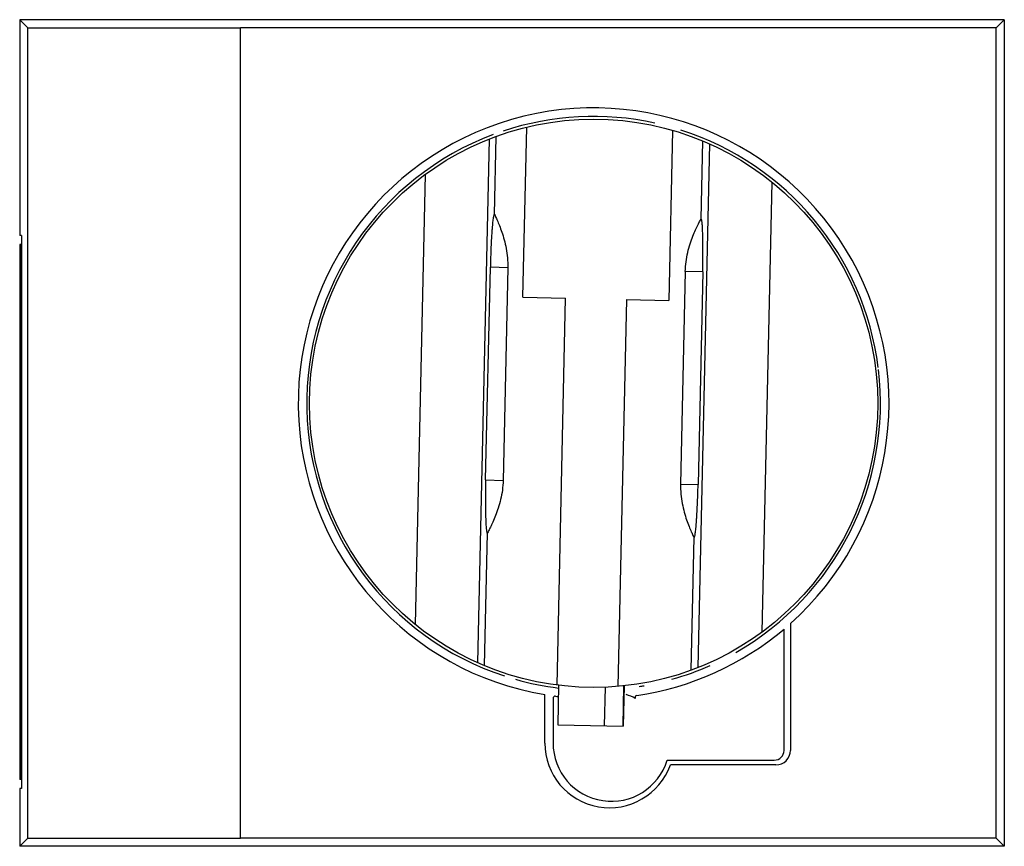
# Model space of a CAD drawing. Header units: millimetres. Extents: x 11.2 to 92.2, y 36.9 to 104.9.
import ezdxf

# ---------------------------------------------------------------- set-up
doc = ezdxf.new("R2010")
doc.units = ezdxf.units.MM
doc.header["$LTSCALE"] = 9.296897
doc.layers.get('0').update_dxf_attribs({"linetype": 'CONTINUOUS'})

msp = doc.modelspace()

# ---------------------------------------------------------------- linework, layer by layer
at = {"color": 7, "linetype": 'Continuous'}
for p, q in [((11.231, 104.875), (11.231, 87.125)), ((11.898, 104.208), (11.231, 104.875)), ((92.231, 104.875), (11.231, 104.875)), ((92.231, 104.875), (91.551, 104.194)), ((92.231, 104.875), (92.231, 36.875)), ((11.898, 37.542), (11.898, 104.208)), ((11.898, 104.208), (29.401, 104.208)), ((29.401, 37.556), (29.401, 104.194)), ((91.551, 104.194), (29.401, 104.194)), ((91.551, 37.556), (91.551, 104.194)), ((52.636, 82.048), (52.944, 96.034)), ((64.941, 95.77), (64.633, 81.783)), ((49.858, 95.056), (48.907, 51.979)), ((50.298, 88.837), (50.44, 95.277)), ((67.411, 94.903), (67.269, 88.465)), ((67.98, 94.658), (67.029, 51.576)), ((44.575, 92.13), (43.758, 55.135)), ((72.314, 54.502), (73.131, 91.502)), ((50.275, 88.86), (50.274, 88.86)), ((50.298, 88.837), (50.295, 88.842)), ((67.292, 88.486), (67.292, 88.486)), ((11.389, 87.125), (11.231, 87.125)), ((11.389, 87.125), (11.389, 41.625)), ((11.231, 86.375), (11.231, 42.375)), ((11.389, 86.375), (11.231, 86.375)), ((11.371, 42.375), (11.371, 86.375)), ((49.564, 67.01), (49.95, 84.506)), ((51.386, 84.475), (49.95, 84.506)), ((51.386, 84.475), (51, 66.979)), ((65.988, 84.154), (65.602, 66.658)), ((67.424, 84.123), (65.988, 84.155)), ((67.424, 84.123), (67.038, 66.627)), ((52.636, 82.048), (56.139, 81.97)), ((55.436, 50.138), (56.139, 81.97)), ((61.138, 81.86), (60.435, 50.028)), ((61.138, 81.86), (64.633, 81.783)), ((49.564, 67.01), (51, 66.978)), ((65.602, 66.659), (67.038, 66.627)), ((49.478, 51.732), (49.72, 62.67)), ((49.696, 62.648), (49.697, 62.648)), ((49.717, 62.665), (49.72, 62.67)), ((66.692, 62.295), (66.45, 51.357)), ((66.713, 62.274), (66.714, 62.274)), ((74.64, 55.199), (74.64, 44.768)), ((74.111, 44.76), (74.111, 54.74)), ((55.569, 50.121), (55.497, 46.876)), ((59.34, 46.791), (59.41, 49.963)), ((60.865, 46.757), (60.938, 50.077)), ((60.959, 50.079), (60.885, 46.757)), ((54.432, 45.367), (54.432, 49.351)), ((55.11, 49.058), (55.11, 45.377)), ((55.498, 46.876), (60.885, 46.757)), ((64.496, 43.96), (73.311, 43.96)), ((73.44, 43.568), (64.759, 43.568)), ((11.389, 42.375), (11.231, 42.375)), ((11.231, 41.625), (11.231, 36.875)), ((11.389, 41.625), (11.231, 41.625)), ((11.898, 37.542), (11.231, 36.875)), ((11.898, 37.542), (29.401, 37.542)), ((91.551, 37.556), (29.401, 37.556)), ((92.231, 36.875), (91.551, 37.556)), ((92.231, 36.875), (11.231, 36.875))]:
    msp.add_line(p, q, dxfattribs=at)
msp.add_circle((58.446, 73.317), 23.374, dxfattribs=at)
for centre, radius, start, end in [((58.446, 73.317), 24.3, 311.78957, 260.49218), ((58.446, 73.317), 23.598, 77.68182, 108.37975), ((58.446, 73.317), 23.598, 7.19996, 72.27797), ((58.446, 73.317), 23.598, 110.48524, 251.89181), ((67.357, 88.416), 0.101, 148.40036, 150.87084), ((58.446, 73.317), 23.598, 299.73089, 6.75492), ((66.782, 62.341), 0.101, 206.59866, 208.95976), ((58.446, 73.317), 24.3, 278.40335, 310.13834), ((58.446, 73.317), 23.598, 285.8506, 293.99901), ((58.446, 73.317), 23.598, 254.16527, 263.00381), ((58.446, 73.317), 23.598, 279.15626, 280.15817), ((55.276, 49.058), 0.166, 82.55394, 180), ((58.446, 73.317), 24.3, 262.55394, 263.15057), ((59.91, 45.377), 4.16, 61.88214, 73.06936), ((62.022, 49.114), 0.166, 98.40335, 204.15672), ((59.752, 45.367), 5.32, 180, 340.22816), ((59.91, 45.377), 4.8, 180, 342.82997), ((73.311, 44.76), 0.8, 270, 360), ((73.44, 44.768), 1.2, 270, 360)]:
    msp.add_arc(centre, radius, start, end, dxfattribs=at)
for points, knots in [([(50.27, 88.859), (50.266, 88.858), (50.257, 88.849), (50.246, 88.829), (50.235, 88.799), (50.218, 88.741), (50.197, 88.642), (50.174, 88.495), (50.15, 88.311), (50.127, 88.09), (50.104, 87.837), (50.082, 87.551), (50.06, 87.237), (50.032, 86.77), (50.001, 86.139), (49.971, 85.34), (49.956, 84.791), (49.95, 84.511)], [0, 0, 0, 0, 0.003265, 0.00833, 0.015494, 0.02485, 0.050206, 0.084331, 0.126983, 0.177779, 0.236269, 0.301905, 0.374089, 0.452142, 0.622903, 0.807823, 1, 1, 1, 1]), ([(50.295, 88.842), (50.293, 88.845), (50.289, 88.852), (50.281, 88.859), (50.275, 88.86)], [0, 0, 0, 0, 0.33268, 1, 1, 1, 1]), ([(50.298, 88.837), (50.324, 88.784), (50.397, 88.63), (50.532, 88.334), (50.709, 87.911), (50.908, 87.379), (51.103, 86.751), (51.267, 86.043), (51.374, 85.275), (51.392, 84.744), (51.386, 84.475)], [0, 0, 0, 0, 0.039149, 0.112523, 0.215205, 0.341998, 0.488181, 0.649531, 0.82181, 1, 1, 1, 1]), ([(65.988, 84.154), (65.994, 84.424), (66.036, 84.955), (66.177, 85.719), (66.373, 86.42), (66.597, 87.04), (66.819, 87.563), (67.015, 87.977), (67.162, 88.265), (67.241, 88.414), (67.269, 88.465)], [0, 0, 0, 0, 0.178593, 0.351222, 0.512841, 0.659182, 0.785994, 0.88851, 0.96149, 1, 1, 1, 1]), ([(67.292, 88.486), (67.29, 88.486), (67.285, 88.484), (67.278, 88.478), (67.274, 88.472), (67.271, 88.469)], [0, 0, 0, 0, 0.187765, 0.532787, 1, 1, 1, 1]), ([(67.425, 84.128), (67.431, 84.408), (67.44, 84.958), (67.445, 85.757), (67.442, 86.39), (67.435, 86.858), (67.427, 87.173), (67.417, 87.459), (67.405, 87.713), (67.392, 87.934), (67.377, 88.119), (67.36, 88.267), (67.344, 88.366), (67.329, 88.425), (67.319, 88.454), (67.309, 88.474), (67.3, 88.483), (67.296, 88.485)], [0, 0, 0, 0, 0.192374, 0.377461, 0.54834, 0.626429, 0.698631, 0.764266, 0.822736, 0.87349, 0.916079, 0.95012, 0.975373, 0.984671, 0.991774, 0.99678, 1, 1, 1, 1]), ([(49.564, 67.006), (49.558, 66.726), (49.548, 66.176), (49.543, 65.378), (49.546, 64.746), (49.554, 64.278), (49.561, 63.963), (49.571, 63.677), (49.583, 63.423), (49.596, 63.202), (49.612, 63.016), (49.628, 62.868), (49.644, 62.769), (49.659, 62.71), (49.669, 62.68), (49.678, 62.66), (49.687, 62.65), (49.692, 62.649)], [0, 0, 0, 0, 0.192191, 0.377118, 0.547879, 0.62593, 0.698112, 0.763745, 0.822233, 0.873026, 0.915676, 0.949797, 0.975151, 0.984507, 0.99167, 0.996735, 1, 1, 1, 1]), ([(51, 66.979), (50.994, 66.71), (50.953, 66.18), (50.812, 65.418), (50.616, 64.718), (50.394, 64.1), (50.172, 63.576), (49.976, 63.162), (49.828, 62.872), (49.749, 62.722), (49.72, 62.67)], [0, 0, 0, 0, 0.178208, 0.350489, 0.511836, 0.658012, 0.784806, 0.887484, 0.960855, 1, 1, 1, 1]), ([(65.602, 66.658), (65.596, 66.388), (65.614, 65.856), (65.722, 65.086), (65.887, 64.377), (66.083, 63.749), (66.281, 63.216), (66.459, 62.794), (66.593, 62.5), (66.665, 62.347), (66.692, 62.295)], [0, 0, 0, 0, 0.178636, 0.351284, 0.512897, 0.659226, 0.786036, 0.888499, 0.96151, 1, 1, 1, 1]), ([(66.718, 62.274), (66.722, 62.276), (66.731, 62.284), (66.742, 62.304), (66.753, 62.333), (66.77, 62.391), (66.791, 62.489), (66.814, 62.636), (66.837, 62.82), (66.861, 63.041), (66.884, 63.294), (66.906, 63.58), (66.928, 63.894), (66.956, 64.361), (66.987, 64.993), (67.017, 65.792), (67.032, 66.342), (67.038, 66.623)], [0, 0, 0, 0, 0.00322, 0.008226, 0.01533, 0.024629, 0.049884, 0.083927, 0.12652, 0.177277, 0.23575, 0.301387, 0.373592, 0.451682, 0.62256, 0.807641, 1, 1, 1, 1]), ([(49.697, 62.648), (49.698, 62.648), (49.703, 62.649), (49.71, 62.655), (49.715, 62.661), (49.717, 62.665)], [0, 0, 0, 0, 0.18783, 0.532918, 1, 1, 1, 1]), ([(66.694, 62.292), (66.695, 62.289), (66.699, 62.282), (66.707, 62.274), (66.713, 62.274)], [0, 0, 0, 0, 0.33283, 1, 1, 1, 1])]:
    msp.add_open_spline(points, degree=3, knots=knots, dxfattribs=at)
for points in [[(50.274, 88.86), (50.273, 88.86), (50.272, 88.86), (50.27, 88.859)], [(67.296, 88.485), (67.295, 88.485), (67.294, 88.486), (67.292, 88.486)], [(49.692, 62.649), (49.693, 62.648), (49.694, 62.648), (49.696, 62.648)], [(66.714, 62.274), (66.715, 62.274), (66.716, 62.274), (66.718, 62.274)]]:
    msp.add_open_spline(points, degree=3, dxfattribs=at)

doc.saveas('drawing.dxf')
